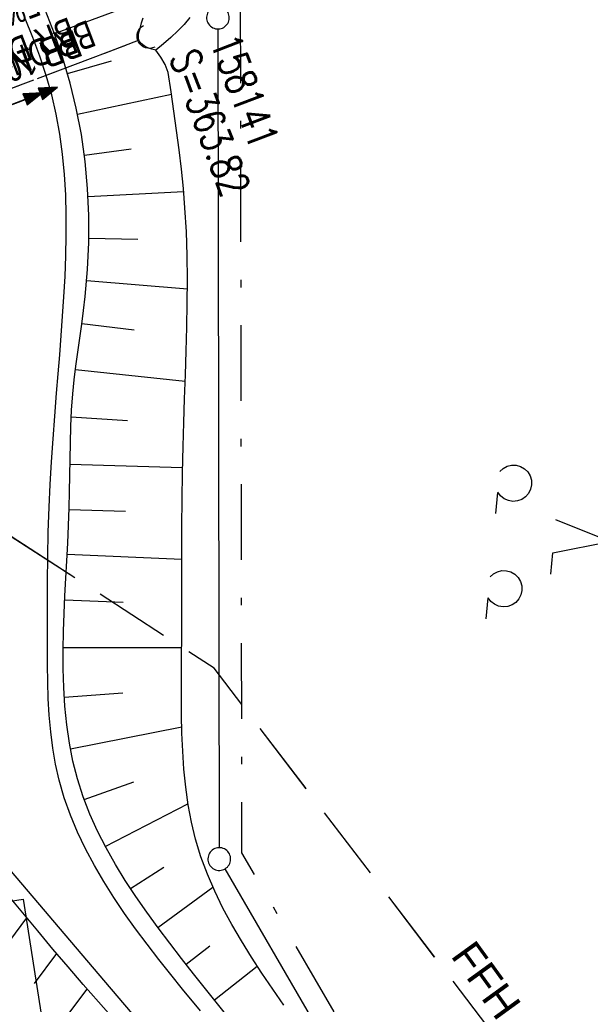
# Model space of a CAD drawing. Extents: x 510806 to 511233, y 466129 to 467087.
# Tile 23 of 35: x 511103 to 511141, y 466620 to 466685. Entities that reach past the tile are written whole.
import ezdxf

# ---------------------------------------------------------------- set-up
doc = ezdxf.new("R2010")
doc.units = 0
doc.header["$LTSCALE"] = 10
doc.header["$MEASUREMENT"] = 0
for name, pattern in [('LT00', [0]), ('LT05', [0.7, 0.5, -0.2]), ('LT08', [0.42, 0.2, -0.1, 0.02, -0.1]), ('LT12', [0.4, 0.3, -0.1]), ('STRICHLINIE2', [0.375, 0.25, -0.125])]:
    doc.linetypes.add(name, pattern=pattern)
doc.layers.get('0').update_dxf_attribs({"linetype": 'LT00'})
for name, color, linetype in [('--EK_BW_TEXT_B', 20, 'LT00'), ('--EK_FBR', 1, 'LT00'), ('--EK_Halt-Pfeil', 4, 'LT00'), ('--EK_Haltung', 7, 'STRICHLINIE2'), ('--EK_Haltung-Text', 140, 'LT00'), ('--EK_Schacht-Text', 5, 'LT00'), ('--EL_Halt-Pfeil', 4, 'LT00'), ('--EL_Haltung', 182, 'STRICHLINIE2'), ('--EL_Haltung-Text', 182, 'LT00'), ('DFK_GZPKT', 250, 'LT00'), ('DFK_KATASTER', 250, 'LT00'), ('DFK_NUTZUNG', 250, 'LT00'), ('DL', 182, 'LT12'), ('DL_PFEIL', 201, 'LT00'), ('DL_TEXT', 182, 'LT00'), ('FFH', 61, 'LT05'), ('FFH_TEXT', 61, 'LT00'), ('GEMEINDEGRENZE', 3, 'LT08'), ('NSG', 61, 'LT05'), ('V101_AFBR_BAB', 250, 'LT00'), ('V101_BOESCH', 250, 'LT00'), ('V101_BOSCHUNG', 250, 'LT00'), ('V101_GRABEN', 250, 'LT00'), ('V101_UK_DURCH', 182, 'LT00')]:
    doc.layers.add(name, color=color, linetype=linetype)
doc.styles.add('Beschrift', font='ARIAL.TTF')
doc.styles.add('Haltungsbeschriftung', font='ARIAL.TTF', dxfattribs={"width": 0.75})
doc.styles.add('schachtbeschriftung', font='romans.shx', dxfattribs={"width": 0.75, "height": 2})

# ---------------------------------------------------------------- blocks, each defined once
blk = doc.blocks.new('SYMB7010')
at = {"color": 0, "linetype": 'ByBlock'}
for points in [[(-0.031408, 0.499213), (-0.093728, 0.49134), (-0.15457, 0.475719), (-0.212975, 0.452595), (-0.268021, 0.422333), (-0.31884, 0.385411), (-0.36463, 0.342411), (-0.40467, 0.29401), (-0.438329, 0.240973), (-0.465074, 0.184136), (-0.484486, 0.124395), (-0.496256, 0.062692), (-0.5002, 0)], [(0.5002, 0), (0.496256, 0.062692), (0.484485, 0.124395), (0.465074, 0.184136), (0.438329, 0.240973), (0.40467, 0.29401), (0.36463, 0.342411), (0.31884, 0.385411), (0.268021, 0.422333), (0.212975, 0.452595), (0.15457, 0.475719), (0.093728, 0.49134), (0.031408, 0.499213), (-0.031408, 0.499213)], [(-0.5002, 0), (-0.496256, -0.062692), (-0.484486, -0.124395), (-0.465075, -0.184136), (-0.438329, -0.240973), (-0.404671, -0.29401), (-0.36463, -0.342411), (-0.31884, -0.385411), (-0.268021, -0.422333), (-0.212975, -0.452595), (-0.154571, -0.475719), (-0.093728, -0.49134), (-0.031408, -0.499213), (0.031408, -0.499213)], [(0.031408, -0.499213), (0.093728, -0.491341), (0.15457, -0.475719), (0.212975, -0.452595), (0.268021, -0.422333), (0.31884, -0.385411), (0.36463, -0.342411), (0.404671, -0.294011), (0.438329, -0.240974), (0.465075, -0.184136), (0.484486, -0.124395), (0.496256, -0.062692), (0.500201, 0)]]:
    blk.add_lwpolyline(points, dxfattribs=at)
blk = doc.blocks.new('SYMB1107')
at = {"color": 0, "linetype": 'ByBlock'}
for points in [[(-0.2, 0), (-0.196157, 0.039018), (-0.184776, 0.076537), (-0.166294, 0.111114), (-0.141421, 0.141421), (-0.111114, 0.166294), (-0.076537, 0.184776), (-0.039018, 0.196157), (0, 0.2)], [(0, 0.2), (0.039018, 0.196157), (0.076537, 0.184776), (0.111114, 0.166294), (0.141421, 0.141421), (0.166294, 0.111114), (0.184776, 0.076537), (0.196157, 0.039018), (0.2, 0)]]:
    blk.add_lwpolyline(points, dxfattribs=at)
blk = doc.blocks.new('SYMB0070')
at = {"color": 0, "linetype": 'ByBlock'}
for p, q in [((-0.5, 0), (0.2, 0)), ((0.5, 0), (0.2, 0.1)), ((0.2, 0.1), (0.2, 0)), ((0.468, 0), (0.21, 0.086)), ((0.21, 0.086), (0.21, -0.086)), ((0.21, -0.086), (0.468, 0)), ((0.22, -0.072), (0.437, 0)), ((0.23, -0.058), (0.405, 0)), ((0.24, -0.045), (0.374, 0)), ((0.342, 0), (0.25, 0.031)), ((0.25, 0.031), (0.25, -0.031)), ((0.25, -0.031), (0.342, 0)), ((0.26, -0.017), (0.31, 0)), ((0.27, -0.003), (0.279, 0))]:
    blk.add_line(p, q, dxfattribs=at)
for points in [[(0.2, 0), (0.2, -0.1), (0.5, 0)], [(0.437, 0), (0.22, 0.072), (0.22, -0.072)], [(0.405, 0), (0.23, 0.058), (0.23, -0.058)], [(0.374, 0), (0.24, 0.045), (0.24, -0.045)], [(0.31, 0), (0.26, 0.017), (0.26, -0.017)], [(0.279, 0), (0.27, 0.003), (0.27, -0.003)]]:
    blk.add_lwpolyline(points, dxfattribs=at)
blk = doc.blocks.new('SYMB7201')
at = {"color": 0, "linetype": 'ByBlock'}
for p, q in [((0, 0.385), (-0.11, 0.015)), ((-0.255, -0.385), (-0.115, -0.385)), ((0.445, -0.385), (0.585, -0.385))]:
    blk.add_line(p, q, dxfattribs=at)
for points in [[(0.25, 0.015), (0.11, 0.015), (0, 0.385)], [(-0.393816, -0.383308), (-0.416239, -0.362945), (-0.432849, -0.337617), (-0.442589, -0.308936), (-0.444836, -0.27873), (-0.439449, -0.248923), (-0.426769, -0.221415), (-0.407606, -0.197958), (-0.38318, -0.180047), (-0.355047, -0.168823), (-0.325, -0.165), (-0.294953, -0.168823), (-0.26682, -0.180047), (-0.242394, -0.197959), (-0.223231, -0.221415), (-0.210551, -0.248923), (-0.205164, -0.27873), (-0.207411, -0.308936), (-0.21715, -0.337617), (-0.233761, -0.362945), (-0.256184, -0.383308)], [(0.306185, -0.383308), (0.283761, -0.362945), (0.267151, -0.337617), (0.257411, -0.308936), (0.255164, -0.27873), (0.260552, -0.248923), (0.273231, -0.221415), (0.292394, -0.197958), (0.31682, -0.180047), (0.344953, -0.168823), (0.375, -0.165), (0.405047, -0.168823), (0.43318, -0.180047), (0.457606, -0.197959), (0.476769, -0.221415), (0.489449, -0.248923), (0.494836, -0.27873), (0.492589, -0.308936), (0.48285, -0.337617), (0.466239, -0.362945), (0.443816, -0.383308)]]:
    blk.add_lwpolyline(points, dxfattribs=at)

msp = doc.modelspace()

# ---------------------------------------------------------------- linework, layer by layer
at = {"layer": '--EK_BW_TEXT_B'}
msp.add_lwpolyline([(511103.599, 466627.21), (511110.308, 466584.397), (511089.532, 466581.141), (511082.826, 466623.955)], close=True, dxfattribs=at)
at = {"layer": '--EK_FBR'}
for points in [[(511115.321, 466619.828), (511114.147, 466621.263), (511113.356, 466622.243), (511112.57, 466623.233), (511111.796, 466624.234), (511111.04, 466625.246), (511110.308, 466626.272), (511109.604, 466627.312), (511108.936, 466628.366), (511108.308, 466629.437), (511107.727, 466630.525), (511107.199, 466631.631), (511106.729, 466632.756), (511106.323, 466633.902), (511105.987, 466635.069), (511105.75, 466636.122), (511105.565, 466637.191), (511105.428, 466638.272), (511105.33, 466639.364), (511105.265, 466640.463), (511105.226, 466641.568), (511105.207, 466642.675), (511105.201, 466643.783), (511105.201, 466644.89), (511105.204, 466646.541), (511105.211, 466648.184), (511105.228, 466649.823), (511105.261, 466651.459), (511105.314, 466653.094), (511105.384, 466654.6), (511105.473, 466656.106), (511105.576, 466657.613), (511105.689, 466659.119), (511105.809, 466660.624), (511105.914, 466661.898), (511106.017, 466663.172), (511106.117, 466664.446), (511106.211, 466665.723), (511106.295, 466667.003), (511106.369, 466668.349), (511106.424, 466669.697), (511106.454, 466671.046), (511106.454, 466672.395), (511106.417, 466673.741), (511106.337, 466675.081), (511106.21, 466676.415), (511106.029, 466677.739), (511105.788, 466679.053), (511105.487, 466680.343), (511105.127, 466681.621), (511104.712, 466682.885), (511104.249, 466684.135), (511103.741, 466685.372)], [(511117.383, 466611.958), (511108.556, 466622.294), (511098.812, 466633.729)]]:
    msp.add_lwpolyline(points, dxfattribs=at)
at = {"layer": '--EK_Haltung'}
msp.add_line((511094.021, 466677.446), (511111.229, 466683.94), dxfattribs=at)
at = {"layer": '--EL_Haltung'}
msp.add_line((511094.021, 466677.446), (511111.229, 466683.94), dxfattribs=at)
at = {"layer": 'DFK_KATASTER'}
for p, q in [((511116.481, 466684.69), (511116.569, 466630.61)), ((511116.946, 466629.211), (511135.634, 466596.979))]:
    msp.add_line(p, q, dxfattribs=at)
at = {"layer": 'DL'}
msp.add_line((511094.021, 466677.446), (511111.229, 466683.94), dxfattribs=at)
at = {"layer": 'FFH', "flags": 128}
msp.add_lwpolyline([(511170.277, 466574.286), (511142.752, 466607.757), (511116.224, 466642.472), (511086, 466662.031), (511047.173, 466822.258), (511028.627, 466962.75), (511027.597, 467018.053), (511036.726, 467078.711)], dxfattribs=at)
at = {"layer": 'GEMEINDEGRENZE', "ltscale": 2.5, "flags": 128}
msp.add_lwpolyline([(511174.689, 466546.119), (511133.972, 466592.689), (511137.944, 466595.985), (511118.069, 466630.265), (511117.979, 466686.074), (511089.303, 466714.01), (511066.581, 466744.614), (511062.546, 466757.977), (511042.864, 467071.75), (511043.579, 467079.784)], dxfattribs=at)
at = {"layer": 'NSG', "flags": 128}
msp.add_lwpolyline([(511170.276, 466574.291), (511142.754, 466607.758), (511116.227, 466642.473), (511086, 466662.031), (511047.176, 466822.262), (511028.629, 466962.75), (511027.598, 467018.055), (511036.728, 467078.711)], dxfattribs=at)
at = {"layer": 'V101_AFBR_BAB'}
for points in [[(511115.321, 466619.828), (511114.147, 466621.263), (511113.356, 466622.243), (511112.57, 466623.233), (511111.796, 466624.234), (511111.04, 466625.246), (511110.308, 466626.272), (511109.604, 466627.312), (511108.936, 466628.366), (511108.308, 466629.437), (511107.727, 466630.525), (511107.199, 466631.631), (511106.729, 466632.756), (511106.323, 466633.902), (511105.987, 466635.069), (511105.75, 466636.122), (511105.565, 466637.191), (511105.428, 466638.272), (511105.33, 466639.364), (511105.265, 466640.463), (511105.226, 466641.568), (511105.207, 466642.675), (511105.201, 466643.783), (511105.201, 466644.89), (511105.204, 466646.541), (511105.211, 466648.184), (511105.228, 466649.823), (511105.261, 466651.459), (511105.314, 466653.094), (511105.384, 466654.6), (511105.473, 466656.106), (511105.576, 466657.613), (511105.689, 466659.119), (511105.809, 466660.624), (511105.914, 466661.898), (511106.017, 466663.172), (511106.117, 466664.446), (511106.211, 466665.723), (511106.295, 466667.003), (511106.369, 466668.349), (511106.424, 466669.697), (511106.454, 466671.046), (511106.454, 466672.395), (511106.417, 466673.741), (511106.337, 466675.081), (511106.21, 466676.415), (511106.029, 466677.739), (511105.788, 466679.053), (511105.487, 466680.343), (511105.127, 466681.621), (511104.712, 466682.885), (511104.249, 466684.135), (511103.741, 466685.372)], [(511117.383, 466611.958), (511108.556, 466622.294), (511098.812, 466633.729)]]:
    msp.add_lwpolyline(points, dxfattribs=at)
at = {"layer": 'V101_BOESCH'}
for points in [[(511116.981, 466619.643), (511115.665, 466621.293), (511114.871, 466622.288), (511114.079, 466623.288), (511113.295, 466624.296), (511112.524, 466625.314), (511111.773, 466626.342), (511111.047, 466627.382), (511110.353, 466628.437), (511109.697, 466629.508), (511109.084, 466630.595), (511108.522, 466631.702), (511108.015, 466632.83), (511107.571, 466633.979), (511107.195, 466635.153), (511106.896, 466636.327), (511106.662, 466637.522), (511106.486, 466638.733), (511106.363, 466639.958), (511106.286, 466641.191), (511106.249, 466642.43), (511106.245, 466643.67), (511106.267, 466644.907), (511106.308, 466646.078), (511106.363, 466647.244), (511106.425, 466648.407), (511106.49, 466649.568), (511106.552, 466650.727), (511106.607, 466651.887), (511106.649, 466653.048), (511106.672, 466654.125), (511106.688, 466655.203), (511106.701, 466656.281), (511106.721, 466657.359), (511106.752, 466658.437), (511106.804, 466659.512), (511106.883, 466660.585), (511106.976, 466661.506), (511107.088, 466662.425), (511107.212, 466663.343), (511107.342, 466664.261), (511107.472, 466665.179), (511107.595, 466666.099), (511107.704, 466667.021), (511107.859, 466668.799), (511107.938, 466670.584), (511107.939, 466672.371), (511107.86, 466674.157), (511107.698, 466675.937), (511107.45, 466677.707), (511107.115, 466679.463), (511106.713, 466681.119), (511106.233, 466682.755), (511105.678, 466684.368), (511105.053, 466685.953)], [(511120.83, 466620.215), (511120.1, 466621.264), (511119.386, 466622.317), (511118.694, 466623.377), (511118.029, 466624.446), (511117.4, 466625.526), (511116.812, 466626.62), (511116.271, 466627.729), (511115.784, 466628.856), (511115.359, 466630.003), (511115, 466631.172), (511114.726, 466632.3), (511114.511, 466633.448), (511114.348, 466634.613), (511114.23, 466635.791), (511114.15, 466636.981), (511114.102, 466638.179), (511114.078, 466639.383), (511114.071, 466640.589), (511114.075, 466641.797), (511114.082, 466643.002), (511114.089, 466644.786), (511114.091, 466646.561), (511114.091, 466648.328), (511114.093, 466650.09), (511114.099, 466651.849), (511114.113, 466653.605), (511114.138, 466655.362), (511114.176, 466657.12), (511114.223, 466658.691), (511114.277, 466660.265), (511114.333, 466661.841), (511114.386, 466663.417), (511114.429, 466664.994), (511114.456, 466666.571), (511114.463, 466668.147), (511114.443, 466669.722), (511114.391, 466671.294), (511114.3, 466672.864), (511114.195, 466674.146), (511114.065, 466675.425), (511113.914, 466676.703), (511113.746, 466677.98), (511113.566, 466679.256), (511113.377, 466680.531), (511113.185, 466681.806), (511112.981, 466682.333), (511112.713, 466682.831), (511112.384, 466683.291)], [(511109.583, 466619.296), (511108.572, 466620.435), (511107.568, 466621.579), (511106.572, 466622.731), (511105.568, 466623.915), (511104.571, 466625.107), (511103.577, 466626.301), (511102.582, 466627.493)]]:
    msp.add_lwpolyline(points, dxfattribs=at)
at = {"layer": 'V101_BOSCHUNG'}
for p, q in [((511105.67, 466684.387), (511111.118, 466686.397)), ((511106.537, 466681.748), (511109.435, 466682.585)), ((511107.197, 466679.07), (511113.401, 466680.371)), ((511107.646, 466676.357), (511110.75, 466676.76)), ((511107.891, 466673.618), (511114.213, 466673.947)), ((511107.943, 466670.86), (511111.178, 466670.793)), ((511107.805, 466668.084), (511114.463, 466667.518)), ((511107.48, 466665.234), (511110.946, 466664.809)), ((511107.06, 466662.205), (511114.319, 466661.427)), ((511106.78, 466659.06), (511110.5, 466658.826)), ((511106.697, 466655.934), (511114.145, 466655.723)), ((511106.645, 466652.946), (511110.375, 466652.829)), ((511106.514, 466649.997), (511114.092, 466649.665)), ((511106.349, 466646.978), (511110.22, 466646.831)), ((511106.246, 466643.838), (511114.086, 466643.827)), ((511106.321, 466640.556), (511110.196, 466640.838)), ((511106.729, 466637.146), (511114.092, 466638.591)), ((511107.637, 466633.797), (511110.921, 466634.959)), ((511109.034, 466630.691), (511114.5, 466633.516)), ((511110.699, 466627.903), (511112.91, 466629.327)), ((511112.503, 466625.342), (511116.149, 466627.999)), ((511100.465, 466621.452), (511103.846, 466625.977)), ((511104.349, 466621.637), (511105.825, 466623.61)), ((511114.373, 466622.916), (511115.937, 466624.132)), ((511116.253, 466620.556), (511119.074, 466622.79)), ((511105.256, 466617.87), (511107.843, 466621.264))]:
    msp.add_line(p, q, dxfattribs=at)
at = {"layer": 'V101_GRABEN'}
for points in [[(511112.384, 466683.291), (511112.109, 466683.355), (511111.834, 466683.446), (511111.598, 466683.567), (511111.395, 466683.729), (511111.26, 466683.928), (511111.219, 466684.114), (511111.228, 466684.314), (511111.269, 466684.522), (511111.327, 466684.729), (511111.437, 466685.088), (511111.545, 466685.433)], [(511114.632, 466685.451), (511114.252, 466684.994), (511113.825, 466684.554), (511113.364, 466684.126), (511112.88, 466683.706), (511112.384, 466683.291)]]:
    msp.add_lwpolyline(points, dxfattribs=at)

# ---------------------------------------------------------------- block references
at = {"layer": '--EK_Halt-Pfeil', "xscale": 3.999999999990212, "yscale": 4, "zscale": 4, "rotation": 20.67384000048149}
msp.add_blockref('SYMB0070', (511102.978, 466679.758), dxfattribs=at)
at = {"layer": '--EL_Halt-Pfeil', "xscale": 3.999999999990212, "yscale": 4, "zscale": 4, "rotation": 20.67384000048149}
msp.add_blockref('SYMB0070', (511102.978, 466679.758), dxfattribs=at)
at = {"layer": 'DFK_GZPKT', "xscale": 1.500000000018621, "yscale": 1.5, "zscale": 1.5, "rotation": 264.7377099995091}
for p in [(511116.48, 466685.44), (511116.57, 466629.86)]:
    msp.add_blockref('SYMB7010', p, dxfattribs=at)
at = {"layer": 'DFK_NUTZUNG', "xscale": 9.999999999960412, "yscale": 10, "zscale": 10, "rotation": 264.7377000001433}
msp.add_blockref('SYMB7201', (511138.57, 466651.188), dxfattribs=at)
at = {"layer": 'DL_PFEIL', "xscale": 3.999999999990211, "yscale": 4, "zscale": 4, "rotation": 20.67384000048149}
msp.add_blockref('SYMB0070', (511103.993, 466680.128), dxfattribs=at)
at = {"layer": 'V101_UK_DURCH', "xscale": 4.000000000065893, "yscale": 4, "zscale": 4, "rotation": 117.5278954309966}
msp.add_blockref('SYMB1107', (511111.93, 466684.205), dxfattribs=at)

# ---------------------------------------------------------------- texts
at = {"layer": '--EK_Haltung-Text', "style": 'Haltungsbeschriftung', "width": 0.75}
for s, p in [('6.5‰ 19.89m', (511105.727, 466687.893)), ('BR DN 1000', (511106.63, 466685.498))]:
    msp.add_text(s, height=1.8, rotation=-159.32616, dxfattribs=at).set_placement(p)
at = {"layer": '--EK_Schacht-Text', "style": 'schachtbeschriftung', "width": 0.75}
for s, p in [('158141', (511115.945, 466683.849)), ('S=363.82', (511113.25, 466682.832))]:
    msp.add_text(s, height=2, rotation=-69.32616, dxfattribs=at).set_placement(p)
at = {"layer": '--EL_Haltung-Text', "style": 'Haltungsbeschriftung', "width": 0.75}
msp.add_text('BR DN 1000', height=1.8, rotation=-159.32616, dxfattribs=at).set_placement((511107.898, 466685.315))
at = {"layer": 'DL_TEXT', "style": 'Haltungsbeschriftung', "width": 0.75}
msp.add_text('BR 1000', height=1.8, rotation=-159.32616, dxfattribs=at).set_placement((511107.001, 466684.65))
at = {"layer": 'FFH_TEXT', "insert": (511131.821, 466623.467), "char_height": 2, "attachment_point": 7, "rotation": 305.90191, "style": 'Beschrift'}
msp.add_mtext('FFH', dxfattribs=at)

# ---------------------------------------------------------------- next in the draw order: texts
at = {"layer": '--EK_BW_TEXT_B', "insert": (511101.203, 466623.848), "char_height": 2, "width": 37.79107, "attachment_point": 1, "rotation": 278.90591, "style": 'Beschrift', "bg_fill": 3, "box_fill_scale": 1.5, "bg_fill_color": 256, "bg_fill_transparency": 0}
msp.add_mtext('{\\fArial|b0|i0|c238|p34;\\H1.7499x;BW N_93_B15\\fArial|b0|i0|c0|p34;8c\\fArial|b0|i0|c238|p34;\\W0.8;\\P\\H0.3714x;\\W1;\\P\\H1.924x;Überführung \\fArial|b0|i0|c0|p34;eines\\PFeldweges}', dxfattribs=at)

doc.saveas('drawing.dxf')
